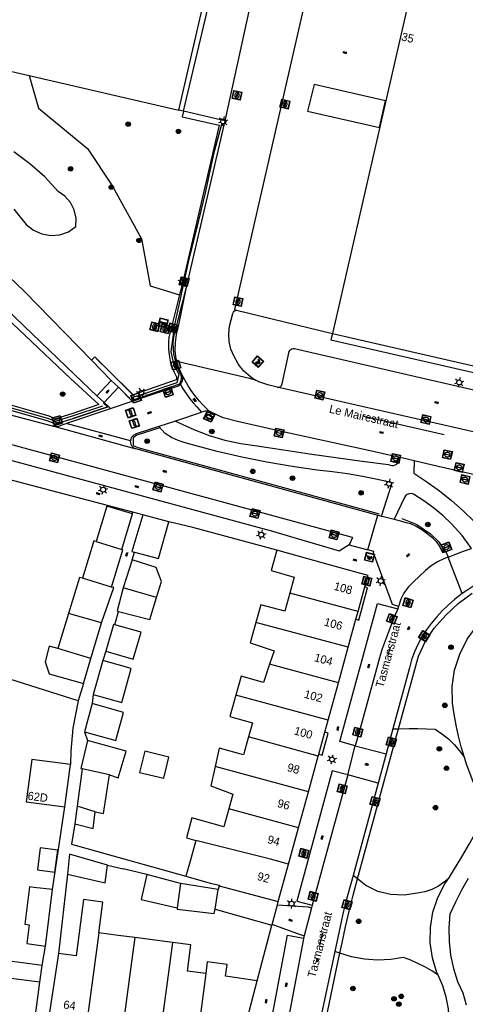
# Model space of a CAD drawing. Header units: metres. Extents: x 93870 to 95789, y 463036 to 464040.
# Tile 256 of 256: x 94970 to 95024, y 463719 to 463839. Entities that reach past the tile are written whole.
import ezdxf
from ezdxf.enums import TextEntityAlignment as Align

# ---------------------------------------------------------------- set-up
doc = ezdxf.new("R2010")
doc.units = ezdxf.units.M
doc.header["$LTSCALE"] = 25.4
for name, color, linetype in [('B_BEBOUWINGSGRENS_0', 1, 'Continuous'), ('B_LUIFEL_1', 200, 'Continuous'), ('B_TUSSENMUUR_0', 7, 'Continuous'), ('G_GRENS_ALGEMEEN_0', 7, 'Continuous'), ('Q_AFVALBAK_0', 7, 'Continuous'), ('Q_BETAALAUTOMAAT_0', 7, 'Continuous'), ('Q_BOOM_0', 3, 'Continuous'), ('Q_BRANDKRAAN_0', 5, 'Continuous'), ('Q_GASPUT_0', 7, 'Continuous'), ('Q_INSPECTIE_OF_RIOOLPUT_0', 253, 'Continuous'), ('Q_KOLK_0', 254, 'Continuous'), ('Q_LICHTMAST_0', 2, 'Continuous'), ('Q_STRAATNAAMBORD_0', 7, 'Continuous'), ('S_GBKN_SYMBOOL_GV_GROOT_0', 7, 'Continuous'), ('S_GBKN_SYMBOOL_OV_GROOT_0', 7, 'Continuous'), ('T_CULTUURGRENS_0', 76, 'Continuous'), ('T_HEK_0', 57, 'Continuous'), ('T_HEK_LIJN_0', 6, 'Continuous'), ('V_WEGGRENS_0', 7, 'Continuous'), ('Z_GBKN_HUISNUMMER_0', 252, 'Continuous'), ('Z_STRAATNAAM_0', 252, 'Continuous')]:
    doc.layers.add(name, color=color, linetype=linetype)
doc.layers.add('Q_AFSLUITPAAL_0', color=7, linetype='Continuous', true_color=0xf86a3a)
doc.layers.add('Q_PAAL_STEEN_0', color=7, linetype='Continuous', true_color=0xa97373)

# ---------------------------------------------------------------- blocks, each defined once
blk = doc.blocks.new('Q_AFVALBAK')
for points in [[(-0.5, 0.5), (0.5, 0.5), (0.5, -0.5), (-0.5, -0.5)], [(-0.34, 0.2), (0.33, 0.2), (0.19, -0.25), (-0.2, -0.25)]]:
    blk.add_lwpolyline(points, close=True)
blk.add_lwpolyline([(-0.44, 0.46), (0.44, 0.46, -0.414214), (0.46, 0.44), (0.46, -0.44, -0.414214), (0.44, -0.46), (-0.44, -0.46, -0.414214), (-0.46, -0.44), (-0.46, 0.44), (-0.46, 0.44), (-0.46, 0.45), (-0.46, 0.45), (-0.46, 0.45), (-0.46, 0.45), (-0.46, 0.45), (-0.46, 0.45), (-0.46, 0.46), (-0.46, 0.46), (-0.46, 0.46), (-0.45, 0.46), (-0.45, 0.46), (-0.45, 0.46), (-0.45, 0.46), (-0.45, 0.46), (-0.45, 0.46), (-0.44, 0.46), (-0.44, 0.46)], format="xyb")
blk = doc.blocks.new('Q_STRAATNAAMBORD')
for points in [[(-0.5, 0.5), (0.5, 0.5), (0.5, -0.5), (-0.5, -0.5)], [(-0.37, 0.22), (0.36, 0.22), (0.36, -0.21), (-0.37, -0.21)]]:
    blk.add_lwpolyline(points, close=True)
for points in [[(-0.44, 0.46), (0.44, 0.46, -0.414214), (0.46, 0.44), (0.46, -0.44, -0.414214), (0.44, -0.46), (-0.44, -0.46, -0.414214), (-0.46, -0.44), (-0.46, 0.44), (-0.46, 0.44), (-0.46, 0.45), (-0.46, 0.45), (-0.46, 0.45), (-0.46, 0.45), (-0.46, 0.45), (-0.46, 0.45), (-0.46, 0.46), (-0.46, 0.46), (-0.46, 0.46), (-0.45, 0.46), (-0.45, 0.46), (-0.45, 0.46), (-0.45, 0.46), (-0.45, 0.46), (-0.45, 0.46), (-0.44, 0.46), (-0.44, 0.46)], [(-0.29, 0.16), (0.28, 0.16, -0.414214), (0.3, 0.14), (0.3, -0.13, -0.414214), (0.28, -0.16), (-0.29, -0.16, -0.414214), (-0.31, -0.13), (-0.31, 0.14), (-0.31, 0.14), (-0.31, 0.14), (-0.31, 0.14), (-0.31, 0.15), (-0.31, 0.15), (-0.31, 0.15), (-0.3, 0.15), (-0.3, 0.15), (-0.3, 0.15), (-0.3, 0.16), (-0.3, 0.16), (-0.3, 0.16), (-0.3, 0.16), (-0.29, 0.16), (-0.29, 0.16), (-0.29, 0.16), (-0.29, 0.16), (-0.29, 0.16)]]:
    blk.add_lwpolyline(points, format="xyb")
blk = doc.blocks.new('Q_LICHTMAST')
for points in [[(-0.26, 0.15), (-0.52, 0.3)], [(0, 0.3), (0, 0.6)], [(0.26, 0.15), (0.52, 0.3)], [(-0.26, -0.15), (-0.52, -0.3)], [(0, -0.3), (0, -0.6)], [(0.26, -0.15), (0.52, -0.3)]]:
    blk.add_lwpolyline(points)
blk.add_circle((0, 0), 0.3)
blk = doc.blocks.new('Q_AFSLUITPAAL')
for points in [[(-0.5, 0.5), (0.5, 0.5), (0.5, -0.5), (-0.5, -0.5)], [(-0.08, 0.33), (0.07, 0.33), (0.07, -0.33), (-0.08, -0.33)]]:
    blk.add_lwpolyline(points, close=True)
blk.add_lwpolyline([(-0.44, 0.46), (0.44, 0.46, -0.414214), (0.46, 0.44), (0.46, -0.44, -0.414214), (0.44, -0.46), (-0.44, -0.46, -0.414214), (-0.46, -0.44), (-0.46, 0.44), (-0.46, 0.44), (-0.46, 0.45), (-0.46, 0.45), (-0.46, 0.45), (-0.46, 0.45), (-0.46, 0.45), (-0.46, 0.45), (-0.46, 0.46), (-0.46, 0.46), (-0.46, 0.46), (-0.45, 0.46), (-0.45, 0.46), (-0.45, 0.46), (-0.45, 0.46), (-0.45, 0.46), (-0.45, 0.46), (-0.44, 0.46), (-0.44, 0.46)], format="xyb")
blk = doc.blocks.new('Q_PAAL_STEEN')
for points in [[(-0.5, 0.5), (0.5, 0.5), (0.5, -0.5), (-0.5, -0.5)], [(-0.08, 0.33), (0.07, 0.33), (0.07, -0.33), (-0.08, -0.33)]]:
    blk.add_lwpolyline(points, close=True)
blk.add_lwpolyline([(-0.44, 0.46), (0.44, 0.46, -0.414214), (0.46, 0.44), (0.46, -0.44, -0.414214), (0.44, -0.46), (-0.44, -0.46, -0.414214), (-0.46, -0.44), (-0.46, 0.44), (-0.46, 0.44), (-0.46, 0.45), (-0.46, 0.45), (-0.46, 0.45), (-0.46, 0.45), (-0.46, 0.45), (-0.46, 0.45), (-0.46, 0.46), (-0.46, 0.46), (-0.46, 0.46), (-0.45, 0.46), (-0.45, 0.46), (-0.45, 0.46), (-0.45, 0.46), (-0.45, 0.46), (-0.45, 0.46), (-0.44, 0.46), (-0.44, 0.46)], format="xyb")
blk = doc.blocks.new('Q_KOLK')
blk.add_lwpolyline([(-0.5, 0.5), (0.5, 0.5), (0.5, -0.5), (-0.5, -0.5)], close=True)
for points in [[(-0.44, 0.46), (0.44, 0.46, -0.414214), (0.46, 0.44), (0.46, -0.44, -0.414214), (0.44, -0.46), (-0.44, -0.46, -0.414214), (-0.46, -0.44), (-0.46, 0.44, -0.414214), (-0.44, 0.46)], [(-0.34, 0.1, 0.380426), (-0.28, -0.18)], [(-0.01, 0.27, 0.240218), (-0.34, 0.1)], [(-0.19, 0.04, 0.853344), (-0.19, -0.03)], [(0.33, 0.11, 0.240191), (-0.01, 0.27)], [(0.18, -0.03, 0.849746), (0.18, 0.04)], [(0.27, -0.18, 0.380426), (0.33, 0.11)], [(-0.28, -0.18, 0.148452), (0.01, -0.26)], [(0.01, -0.26, 0.131742), (0.27, -0.18)]]:
    blk.add_lwpolyline(points, format="xyb")
for points in [[(-0.19, 0.04), (0.18, 0.04)], [(0.18, -0.03), (-0.19, -0.03)]]:
    blk.add_lwpolyline(points)
blk = doc.blocks.new('Q_INSPECTIE_OF_RIOOLPUT')
blk.add_lwpolyline([(-0.5, 0.5), (0.5, 0.5), (0.5, -0.5), (-0.5, -0.5)], close=True)
for points in [[(-0.44, 0.46), (0.44, 0.46, -0.414214), (0.46, 0.44), (0.46, -0.44, -0.414214), (0.44, -0.46), (-0.44, -0.46, -0.414214), (-0.46, -0.44), (-0.46, 0.44), (-0.46, 0.44), (-0.46, 0.45), (-0.46, 0.45), (-0.46, 0.45), (-0.46, 0.45), (-0.46, 0.45), (-0.46, 0.45), (-0.46, 0.46), (-0.46, 0.46), (-0.46, 0.46), (-0.45, 0.46), (-0.45, 0.46), (-0.45, 0.46), (-0.45, 0.46), (-0.45, 0.46), (-0.45, 0.46), (-0.44, 0.46), (-0.44, 0.46)], [(-0.34, 0.1, 0.380426), (-0.28, -0.18)], [(-0.01, 0.27, 0.240218), (-0.34, 0.1)], [(-0.19, 0.04, 0.853344), (-0.19, -0.03)], [(0.33, 0.11, 0.240191), (-0.01, 0.27)], [(0.18, -0.03, 0.849746), (0.18, 0.04)], [(0.27, -0.18, 0.380426), (0.33, 0.11)], [(-0.28, -0.18, 0.148452), (0.01, -0.26)], [(0.01, -0.26, 0.131742), (0.27, -0.18)]]:
    blk.add_lwpolyline(points, format="xyb")
for points in [[(-0.19, 0.04), (0.18, 0.04)], [(0.18, -0.03), (-0.19, -0.03)]]:
    blk.add_lwpolyline(points)
blk = doc.blocks.new('Q_BRANDKRAAN')
blk.add_lwpolyline([(-0.5, 0.5), (0.5, 0.5), (0.5, -0.5), (-0.5, -0.5)], close=True)
for points in [[(-0.44, 0.46), (0.44, 0.46, -0.414214), (0.46, 0.44), (0.46, -0.44, -0.414214), (0.44, -0.46), (-0.44, -0.46, -0.414214), (-0.46, -0.44), (-0.46, 0.44), (-0.46, 0.44), (-0.46, 0.45), (-0.46, 0.45), (-0.46, 0.45), (-0.46, 0.45), (-0.46, 0.45), (-0.46, 0.45), (-0.46, 0.46), (-0.46, 0.46), (-0.46, 0.46), (-0.45, 0.46), (-0.45, 0.46), (-0.45, 0.46), (-0.45, 0.46), (-0.45, 0.46), (-0.45, 0.46), (-0.44, 0.46), (-0.44, 0.46)], [(-0.34, 0.1, 0.380426), (-0.28, -0.18)], [(-0.01, 0.27, 0.240218), (-0.34, 0.1)], [(-0.19, 0.04, 0.853344), (-0.19, -0.03)], [(0.33, 0.11, 0.240191), (-0.01, 0.27)], [(0.18, -0.03, 0.849746), (0.18, 0.04)], [(0.27, -0.18, 0.380426), (0.33, 0.11)], [(-0.28, -0.18, 0.148452), (0.01, -0.26)], [(0.01, -0.26, 0.131742), (0.27, -0.18)]]:
    blk.add_lwpolyline(points, format="xyb")
for points in [[(-0.19, 0.04), (0.18, 0.04)], [(0.18, -0.03), (-0.19, -0.03)]]:
    blk.add_lwpolyline(points)
blk = doc.blocks.new('Q_GASPUT')
blk.add_lwpolyline([(-0.5, 0.5), (0.5, 0.5), (0.5, -0.5), (-0.5, -0.5)], close=True)
for points in [[(-0.44, 0.46), (0.44, 0.46, -0.414214), (0.46, 0.44), (0.46, -0.44, -0.414214), (0.44, -0.46), (-0.44, -0.46, -0.414214), (-0.46, -0.44), (-0.46, 0.44), (-0.46, 0.44), (-0.46, 0.45), (-0.46, 0.45), (-0.46, 0.45), (-0.46, 0.45), (-0.46, 0.45), (-0.46, 0.45), (-0.46, 0.46), (-0.46, 0.46), (-0.46, 0.46), (-0.45, 0.46), (-0.45, 0.46), (-0.45, 0.46), (-0.45, 0.46), (-0.45, 0.46), (-0.45, 0.46), (-0.44, 0.46), (-0.44, 0.46)], [(-0.34, 0.1, 0.380426), (-0.28, -0.18)], [(-0.01, 0.27, 0.240218), (-0.34, 0.1)], [(-0.19, 0.04, 0.853344), (-0.19, -0.03)], [(0.33, 0.11, 0.240191), (-0.01, 0.27)], [(0.18, -0.03, 0.849746), (0.18, 0.04)], [(0.27, -0.18, 0.380426), (0.33, 0.11)], [(-0.28, -0.18, 0.148452), (0.01, -0.26)], [(0.01, -0.26, 0.131742), (0.27, -0.18)]]:
    blk.add_lwpolyline(points, format="xyb")
for points in [[(-0.19, 0.04), (0.18, 0.04)], [(0.18, -0.03), (-0.19, -0.03)]]:
    blk.add_lwpolyline(points)
blk = doc.blocks.new('Q_BETAALAUTOMAAT')
blk.add_lwpolyline([(-0.5, 0.5), (0.5, 0.5), (0.5, -0.5), (-0.5, -0.5)], close=True)
for points in [[(-0.44, 0.46), (0.44, 0.46, -0.414214), (0.46, 0.44), (0.46, -0.44, -0.414214), (0.44, -0.46), (-0.44, -0.46, -0.414214), (-0.46, -0.44), (-0.46, 0.44), (-0.46, 0.44), (-0.46, 0.45), (-0.46, 0.45), (-0.46, 0.45), (-0.46, 0.45), (-0.46, 0.45), (-0.46, 0.45), (-0.46, 0.46), (-0.46, 0.46), (-0.46, 0.46), (-0.45, 0.46), (-0.45, 0.46), (-0.45, 0.46), (-0.45, 0.46), (-0.45, 0.46), (-0.45, 0.46), (-0.44, 0.46), (-0.44, 0.46)], [(-0.2, 0.03, 0.050902), (-0.2, -0.03)], [(0, 0.29, 0.299915), (-0.19, 0.1)], [(-0.11, 0.03, 0.069027), (-0.11, -0.03)], [(0, 0.2, 0.158079), (-0.09, 0.1)], [(0.15, 0.29, 0.138529), (0, 0.29)], [(0.14, 0.2, 0.200552), (0, 0.2)], [(-0.18, -0.1, 0.345501), (0.02, -0.28)], [(-0.09, -0.1, 0.158478), (0.01, -0.2)], [(0.01, -0.2, 0.260272), (0.13, -0.18)], [(0.02, -0.28, 0.17253), (0.15, -0.27)]]:
    blk.add_lwpolyline(points, format="xyb")
for points in [[(-0.2, 0.03), (-0.27, 0.03), (-0.27, 0.1)], [(-0.27, 0.1), (-0.19, 0.1)], [(0.06, 0.03), (-0.11, 0.03)], [(-0.09, 0.1), (0.06, 0.1)], [(0.06, 0.1), (0.06, 0.03)], [(0.15, 0.29), (0.14, 0.2)], [(-0.18, -0.1), (-0.27, -0.1), (-0.27, -0.03)], [(-0.27, -0.03), (-0.2, -0.03)], [(-0.11, -0.03), (0.06, -0.03)], [(0.06, -0.1), (-0.09, -0.1)], [(0.06, -0.03), (0.06, -0.1)], [(0.13, -0.18), (0.15, -0.27)]]:
    blk.add_lwpolyline(points)
blk = doc.blocks.new('Q_BOOM')
for radius in [0.27, 0.18, 0.09]:
    blk.add_circle((0, 0), radius)
blk = doc.blocks.new('S_GBKN_SYMBOOL_OV_GROOT')
for points in [[(-0.21875, 0.0625), (0.21875, 0.0625)], [(-0.21875, 0), (0.21875, 0)], [(-0.1875, 0.0625), (-0.1875, 0)], [(-0.125, 0.09375), (-0.125, 0.0625)], [(-0.125, 0), (-0.125, -0.0625)], [(-0.0625, 0.0625), (-0.0625, 0)], [(0, 0.09375), (0, 0.0625)], [(0, 0), (0, -0.0625)], [(0.0625, 0.0625), (0.0625, 0)], [(0.125, 0.09375), (0.125, 0.0625)], [(0.125, 0), (0.125, -0.0625)], [(0.1875, 0.0625), (0.1875, 0)], [(-0.21875, -0.0625), (0.21875, -0.0625)], [(-0.1875, -0.0625), (-0.1875, -0.09375)], [(-0.0625, -0.0625), (-0.0625, -0.09375)], [(0.0625, -0.0625), (0.0625, -0.09375)], [(0.1875, -0.0625), (0.1875, -0.09375)]]:
    blk.add_lwpolyline(points)
blk = doc.blocks.new('S_GBKN_SYMBOOL_GV_GROOT')
for points in [[(-0.1875, 0.03125), (-0.09375, 0.09375)], [(-0.1875, -0.0625), (0.0625, 0.09375)], [(-0.1875, 0.09375), (0.125, -0.09375)], [(-0.1875, 0), (-0.03125, -0.09375)], [(-0.125, -0.09375), (0.1875, 0.09375)], [(-0.0625, 0.09375), (0.1875, -0.0625)], [(0.03125, -0.09375), (0.1875, 0)], [(0.09375, 0.09375), (0.1875, 0.03125)]]:
    blk.add_lwpolyline(points)

msp = doc.modelspace()

# ---------------------------------------------------------------- linework, layer by layer
at = {"layer": 'B_BEBOUWINGSGRENS_0'}
for p, q in [((94988.88, 463827.79), (94993.02, 463845.71)), ((95017.2, 463842.99), (95007.52, 463800.67)), ((94952.04, 463836.28), (94970.74, 463831.97)), ((94970.74, 463831.97), (94988.88, 463827.79)), ((94981.96, 463774.47), (94983.26, 463778.79)), ((94987.69, 463777.83), (94984.53, 463778.67)), ((95008.03, 463772.35), (95000.76, 463774.38)), ((94983.25, 463773.22), (94982.15, 463769.79)), ((95011.84, 463771.29), (95008.03, 463772.35)), ((95011.46, 463769.91), (95011.84, 463771.29)), ((95010.64, 463766.93), (95011.46, 463769.91)), ((94975.5, 463766.7), (94974.21, 463762.45)), ((95010.38, 463765.99), (95010.64, 463766.93)), ((94978.21, 463761.23), (94979.52, 463765.54)), ((95009.45, 463762.62), (95010.38, 463765.99)), ((95008.26, 463758.28), (95009.45, 463762.62)), ((94977.31, 463758.2), (94978.21, 463761.23)), ((94979.66, 463760.99), (94978.51, 463756.85)), ((95007.01, 463753.74), (95008.26, 463758.28)), ((94978.37, 463755.77), (94977.43, 463752.35)), ((95006.6, 463752.27), (95007.01, 463753.74)), ((95005.88, 463749.61), (95006.6, 463752.27)), ((95004.62, 463745.05), (95005.81, 463749.37)), ((95005.81, 463749.37), (95005.88, 463749.61)), ((94975.07, 463743.22), (94975.76, 463748.35)), ((94977.17, 463747.86), (94976.57, 463743.3)), ((95003.41, 463740.66), (95004.62, 463745.05)), ((94976.57, 463743.3), (94976.29, 463741.15)), ((95002.21, 463736.27), (95003.41, 463740.66)), ((95000.96, 463731.73), (95002.21, 463736.27)), ((94989.08, 463733.93), (94984.99, 463735)), ((94993.68, 463733.18), (94989.08, 463733.93)), ((94972.7, 463726.33), (94973.58, 463733.18)), ((94993.8, 463733.64), (94993.68, 463733.18)), ((94993.8, 463733.64), (95000.96, 463731.73)), ((95000.85, 463731.33), (95000.96, 463731.73)), ((94993.28, 463730.79), (95000.18, 463728.88)), ((95000.2, 463728.95), (95000.85, 463731.33)), ((95000.18, 463728.88), (95000.2, 463728.95)), ((94988.12, 463726.77), (94983.55, 463727.36)), ((94974.28, 463725.41), (94972.99, 463716.98)), ((94972.05, 463721.96), (94972.33, 463723.98)), ((94971.37, 463717.04), (94972.05, 463721.96))]:
    msp.add_line(p, q, dxfattribs=at)
for points in [[(95007.52, 463800.67), (95043.33, 463792.48), (95052.95, 463834.55), (95053.22, 463834.48), (95053.29, 463834.8), (95053.02, 463834.86), (95053.04, 463834.96)], [(94983.26, 463778.79), (94980.15, 463779.73), (94978.85, 463775.41)], [(94984.53, 463778.67), (94983.19, 463774.2), (94983.5, 463774.12)], [(94983.5, 463774.12), (94986.44, 463773.35), (94987.69, 463777.83)], [(94978.85, 463775.41), (94978.58, 463775.49), (94977.22, 463770.96)], [(94980.74, 463769.9), (94982.11, 463774.43), (94981.96, 463774.47)], [(95000.76, 463774.38), (95000.09, 463771.9), (95002.9, 463771.12), (95002.36, 463769.17)], [(94986.17, 463768.64), (94986.79, 463770.58), (94986.14, 463772.29), (94983.25, 463773.22)], [(94977.22, 463770.96), (94976.83, 463771.08), (94975.5, 463766.7)], [(94979.52, 463765.54), (94980.99, 463769.83), (94980.74, 463769.9)], [(94982.15, 463769.79), (94981.41, 463767), (94981.59, 463766.95)], [(94981.59, 463766.95), (94985.36, 463765.97), (94986.17, 463768.64)], [(95002.36, 463769.17), (95001.75, 463766.96), (94998.82, 463767.76), (94998.23, 463765.61)], [(94981.12, 463765.31), (94980.97, 463765.35), (94980.05, 463762.12)], [(94980.05, 463762.12), (94983.35, 463761.15), (94984.33, 463764.42), (94981.12, 463765.31)], [(94998.23, 463765.61), (94997.56, 463763.14), (95000.44, 463762.15), (94999.9, 463760.55)], [(94974.21, 463762.45), (94973.15, 463762.72), (94972.66, 463760.81), (94973.15, 463759.38), (94977.31, 463758.2)], [(94978.51, 463756.85), (94981.97, 463755.89), (94983.11, 463760.03), (94979.66, 463760.99)], [(94999.9, 463760.55), (94999.16, 463758.33), (94996.44, 463759.08), (94995.81, 463756.8)], [(94995.81, 463756.8), (94995.09, 463754.18), (94997.82, 463753.43), (94997.35, 463751.72)], [(94977.43, 463752.35), (94981.24, 463751.28), (94982.19, 463754.67), (94978.37, 463755.77)], [(94997.35, 463751.72), (94996.75, 463749.54), (94993.79, 463750.36), (94993.71, 463750), (94993.3, 463748.14)], [(94977.8, 463751.26), (94976.99, 463747.89), (94977.17, 463747.86)], [(94980.48, 463747.13), (94981.55, 463746.76), (94982.5, 463750), (94977.8, 463751.26)], [(94987.68, 463749.25), (94984.78, 463749.99), (94984.11, 463747.38), (94987.06, 463746.69), (94987.68, 463749.25)], [(94975.76, 463748.35), (94971.07, 463748.98), (94970.38, 463743.85), (94975.07, 463743.22)], [(94993.3, 463748.14), (94992.78, 463745.78), (94995.44, 463744.78), (94994.95, 463743)], [(94978.75, 463742.61), (94979.77, 463742.43), (94980.48, 463747.13)], [(94976.29, 463741.15), (94978.49, 463740.6), (94978.75, 463742.61)], [(94994.95, 463743), (94994.35, 463740.81), (94990.48, 463741.88), (94989.81, 463739.47), (94990.96, 463739.16)], [(94990.96, 463739.16), (94990.34, 463736.91), (94989.75, 463734.8)], [(94980.23, 463736.15), (94975.62, 463737.48), (94975.39, 463735.07)], [(94975.39, 463735.07), (94979.95, 463734), (94980.23, 463736.15)], [(94984.99, 463735), (94984.34, 463731.98), (94988.7, 463730.96)], [(94989.75, 463734.8), (94992.69, 463733.98), (94993.82, 463733.74), (94993.8, 463733.64)], [(94973.58, 463733.18), (94971.29, 463733.45), (94970.79, 463733.51), (94970.23, 463728.97), (94970.73, 463728.9), (94970.45, 463726.66), (94972.7, 463726.33)], [(94979.19, 463727.93), (94979.68, 463731.67), (94977.34, 463731.98), (94976.44, 463725.13), (94974.28, 463725.41)], [(94988.7, 463730.96), (94988.68, 463730.79), (94993.19, 463730.3), (94993.28, 463730.79)], [(94983.55, 463727.36), (94981.55, 463727.62), (94979.19, 463727.93)], [(94972.33, 463723.98), (94963.77, 463725.11), (94964.08, 463727.36)], [(94992.15, 463722.99), (94989.93, 463723.29), (94990.34, 463726.48), (94988.12, 463726.77)], [(94998.41, 463722.13), (94994.56, 463722.66), (94994.75, 463724.09), (94992.34, 463724.42), (94992.15, 463722.99)], [(94995.21, 463714), (94996.48, 463714.83), (94998.41, 463722.13)]]:
    msp.add_lwpolyline(points, dxfattribs=at)
at = {"layer": 'B_LUIFEL_1'}
for points in [[(95013.24, 463825.67), (95013.97, 463828.9), (95005.3, 463830.88), (95004.51, 463827.66), (95013.24, 463825.67)], [(94974.2, 463737.97), (94972.08, 463738.24), (94971.74, 463735.58), (94973.86, 463735.31), (94974.2, 463737.97)]]:
    msp.add_lwpolyline(points, dxfattribs=at)
at = {"layer": 'B_TUSSENMUUR_0'}
for p, q in [((94978.85, 463775.41), (94981.96, 463774.47)), ((94980.74, 463769.9), (94977.22, 463770.96)), ((94986.17, 463768.64), (94982.15, 463769.79)), ((95010.64, 463766.93), (95002.36, 463769.17)), ((94979.52, 463765.54), (94975.5, 463766.7)), ((95009.45, 463762.62), (94998.23, 463765.61)), ((94978.21, 463761.23), (94974.21, 463762.45)), ((95008.26, 463758.28), (94999.9, 463760.55)), ((95007.01, 463753.74), (94995.81, 463756.8)), ((95005.81, 463749.37), (94997.35, 463751.72)), ((95004.62, 463745.05), (94993.3, 463748.14)), ((94980.48, 463747.13), (94977.17, 463747.86)), ((94978.75, 463742.61), (94976.57, 463743.3)), ((95003.41, 463740.66), (94994.95, 463743)), ((94989.08, 463733.93), (94988.7, 463730.96)), ((94993.28, 463730.79), (94993.68, 463733.18)), ((94979.19, 463727.93), (94977.62, 463716.36)), ((94983.55, 463727.36), (94983.17, 463724.42)), ((94988.12, 463726.77), (94986.57, 463715.16)), ((94983.17, 463724.42), (94981.99, 463715.77)), ((94972.05, 463721.96), (94954.66, 463724.07)), ((94992.15, 463722.99), (94991.08, 463714.55))]:
    msp.add_line(p, q, dxfattribs=at)
msp.add_lwpolyline([(95002.21, 463736.27), (95000, 463736.88), (94990.96, 463739.16)], dxfattribs=at)
at = {"layer": 'G_GRENS_ALGEMEEN_0'}
for points in [[(94989.09, 463794.52), (94989.19, 463794.64), (94989.27, 463794.77), (94989.32, 463794.92), (94989.36, 463795.07), (94989.37, 463795.23), (94989.36, 463795.39), (94989.32, 463795.54), (94989.26, 463795.69)], [(94992.56, 463791.23), (94992.53, 463791.23), (94992.44, 463791.25), (94992.35, 463791.26), (94992.25, 463791.25), (94992.16, 463791.24), (94992.07, 463791.23), (94991.66, 463791.11)], [(94973.59, 463789.46), (94973.65, 463789.44), (94973.72, 463789.43), (94973.78, 463789.42), (94973.85, 463789.41), (94973.91, 463789.4), (94973.99, 463789.4), (94974.07, 463789.4), (94974.16, 463789.4), (94974.24, 463789.4), (94974.32, 463789.41), (94974.63, 463789.53), (94975.22, 463789.76)], [(94983.01, 463787.63), (94983, 463787.55), (94983.01, 463787.39), (94983.06, 463787.24), (94983.09, 463787.17), (94983.13, 463787.09), (94983.18, 463787.03), (94983.23, 463786.96), (94983.29, 463786.9), (94983.35, 463786.85), (94983.42, 463786.8), (94983.49, 463786.76), (94983.57, 463786.73), (94983.65, 463786.7)]]:
    msp.add_lwpolyline(points, dxfattribs=at)
at = {"layer": 'T_CULTUURGRENS_0'}
for p, q in [((94989.45, 463827.66), (94988.88, 463827.79)), ((94989.84, 463806.29), (94994.52, 463826.49)), ((94989.25, 463806.42), (94988.98, 463805.35)), ((94978.29, 463797.44), (94980.68, 463794.98)), ((94980.68, 463794.98), (94981.57, 463794.16)), ((94979.83, 463792.28), (94978.94, 463793.11)), ((94980.27, 463791.77), (94976.08, 463790.37)), ((94980.36, 463791.8), (94980.27, 463791.77)), ((95014.86, 463752.7), (95015.54, 463752.71)), ((95010.57, 463734.48), (95010.02, 463734.91)), ((95008.43, 463725.48), (95007.82, 463725.68))]:
    msp.add_line(p, q, dxfattribs=at)
for points in [[(94989.45, 463827.66), (94993.39, 463844.26), (94993.52, 463844.98), (94993.02, 463845.71)], [(94970.74, 463831.97), (94971.88, 463828.01), (94977.82, 463823.13), (94980.85, 463818.55), (94984.37, 463812.15), (94985.4, 463806.45), (94988.98, 463805.35)], [(94989.45, 463827.66), (94989.29, 463826.98), (94993.78, 463825.94), (94989.25, 463806.42)], [(94994.52, 463826.49), (94993.94, 463826.62), (94989.45, 463827.66)], [(94968.87, 463815.78), (94970.38, 463813.9), (94971.25, 463813.21), (94972.26, 463812.75), (94973.35, 463812.56), (94974.45, 463812.66), (94975.49, 463813.03), (94976.41, 463813.66), (94976.43, 463814.67), (94976.21, 463815.66), (94975.75, 463816.56), (94975.08, 463817.32), (94974.25, 463817.89), (94972.62, 463819.67), (94970.83, 463821.28), (94968.88, 463822.71)], [(94978.94, 463793.11), (94976.24, 463795.71), (94968, 463803.62), (94963.69, 463807.58), (94959.31, 463811.32)], [(94956.56, 463802.47), (94957.23, 463802.26), (94959.67, 463810.1), (94963.22, 463807.06), (94975.75, 463795.21), (94979.2, 463792.04), (94975.9, 463790.94)], [(94983.16, 463792.54), (94989.01, 463794.56), (94989.11, 463794.75), (94989.18, 463794.96), (94989.22, 463795.18), (94989.22, 463795.39), (94989.19, 463795.61), (94988.88, 463796.22), (94988.63, 463796.85), (94988.43, 463797.51), (94988.3, 463798.17), (94988.23, 463798.85), (94988.22, 463799.53), (94988.28, 463800.21), (94988.77, 463802.16), (94989.84, 463806.29)], [(94988.98, 463805.35), (94988.19, 463802.3), (94987.7, 463800.36), (94987.68, 463800.26), (94987.62, 463799.55), (94987.63, 463798.82), (94987.71, 463798.08), (94987.85, 463797.36), (94988.06, 463796.66), (94988.33, 463795.97), (94988.61, 463795.43), (94988.62, 463795.36), (94988.62, 463795.23), (94988.6, 463795.11), (94988.57, 463795.04), (94983.35, 463793.24)], [(94975.9, 463790.94), (94973.95, 463790.33), (94973.18, 463790.63), (94959.6, 463794.53), (94955.29, 463796.03), (94956.91, 463801.23), (94956.24, 463801.44)], [(94980.31, 463796.22), (94978.72, 463797.86), (94978.29, 463797.44)], [(94983.35, 463793.24), (94983.32, 463793.23), (94981.11, 463795.4), (94980.31, 463796.22)], [(94959.42, 463793.95), (94972.99, 463790.06), (94973.93, 463789.7), (94976.08, 463790.37)], [(94981.57, 463794.16), (94982.69, 463793.01), (94983.16, 463792.54), (94983.16, 463792.54)], [(94976.08, 463790.37), (94980.27, 463791.77), (94980.27, 463791.77)], [(94980.27, 463791.77), (94979.93, 463792.07), (94979.77, 463792.22), (94979.83, 463792.28)], [(95015.54, 463752.71), (95016.85, 463752.72), (95017.9, 463752.72), (95018.94, 463752.7), (95019.99, 463752.66), (95020.81, 463752.1), (95021.59, 463751.48), (95022.3, 463750.78), (95022.95, 463750.03), (95023.53, 463749.23)], [(95021.71, 463734.71), (95021.1, 463734.12), (95020.38, 463733.6), (95019.58, 463733.19), (95018.73, 463732.91), (95017.85, 463732.76), (95016.24, 463732.5), (95014.62, 463732.57), (95013.04, 463732.97), (95011.58, 463733.69), (95010.57, 463734.48)], [(95020.35, 463722.81), (95019.56, 463723.32), (95018.74, 463723.8), (95017.9, 463724.23), (95017.04, 463724.62), (95016.15, 463724.96), (95014.59, 463724.69), (95013, 463724.61), (95011.41, 463724.73), (95009.85, 463725.03), (95008.43, 463725.48)]]:
    msp.add_lwpolyline(points, dxfattribs=at)
at = {"layer": 'T_HEK_0'}
for p, q in [((94983.31, 463778.99), (94968.09, 463783)), ((94984.53, 463778.67), (94983.31, 463778.99)), ((94983.25, 463773.22), (94983.5, 463774.12)), ((94981.12, 463765.31), (94981.59, 463766.95)), ((94980.05, 463762.12), (94979.66, 463760.99)), ((94977.31, 463758.2), (94976.68, 463756.09)), ((94978.51, 463756.85), (94978.37, 463755.77)), ((94977.43, 463752.35), (94977.8, 463751.26)), ((94980.23, 463736.15), (94982.12, 463735.7)), ((94998.41, 463722.13), (95000.18, 463728.88)), ((94972.33, 463723.98), (94972.7, 463726.33))]:
    msp.add_line(p, q, dxfattribs=at)
for points in [[(94976.68, 463756.09), (94958.54, 463761.83), (94958.29, 463761.01), (94953.91, 463762.27)], [(94976.68, 463756.09), (94976.04, 463752.78), (94975.79, 463750), (94975.76, 463748.35)]]:
    msp.add_lwpolyline(points, dxfattribs=at)
at = {"layer": 'T_HEK_LIJN_0'}
for p, q in [((94980.31, 463796.22), (94978.9, 463797.61)), ((94983.35, 463793.24), (94980.31, 463796.22))]:
    msp.add_line(p, q, dxfattribs=at)
for points in [[(94994.09, 463826.19), (94993.11, 463822.42), (94992.08, 463817.73), (94991.05, 463813.39), (94990.04, 463809.34), (94988.37, 463801.71), (94987.93, 463798.44), (94988.23, 463796.99), (94988.88, 463795.72), (94988.66, 463794.68), (94983.61, 463792.98), (94983.35, 463793.24)], [(94954.8, 463795.88), (94959.51, 463794.24), (94973.08, 463790.35), (94973.94, 463790.02), (94975.99, 463790.66), (94979.68, 463791.89)], [(94986.57, 463789.22), (94983.81, 463788.33), (94983.34, 463788.01), (94983.37, 463787.08), (94983.91, 463786.85), (95001.57, 463782), (95013.21, 463778.79)], [(95015.93, 463778.22), (95017.77, 463777.48), (95019.43, 463776.36), (95020.42, 463775.4), (95021.16, 463774.23)], [(95015.54, 463752.71), (95017.96, 463761.53), (95018.83, 463763.32), (95019.86, 463764.91), (95021.27, 463766.5), (95022.78, 463767.89), (95024.48, 463769.15)], [(95010.57, 463734.48), (95015.31, 463751.86), (95015.54, 463752.71)], [(95008.43, 463725.48), (95008.7, 463726.71), (95009.12, 463728.65), (95009.56, 463730.58), (95010.03, 463732.52), (95010.57, 463734.48)], [(95005.84, 463713.06), (95008.27, 463724.74), (95008.43, 463725.48)]]:
    msp.add_lwpolyline(points, dxfattribs=at)
at = {"layer": 'V_WEGGRENS_0'}
for p, q in [((94994.52, 463826.49), (94998.92, 463846.57)), ((94995.63, 463803.57), (94995.9, 463803.5)), ((94995.9, 463803.5), (95007.52, 463800.67)), ((94978.94, 463793.11), (94980.68, 463794.98)), ((94979.83, 463792.28), (94981.57, 463794.16)), ((94981.57, 463794.16), (94983.16, 463792.54)), ((95037.77, 463785.71), (95000.8, 463794.15)), ((94980.6, 463791.57), (94983.23, 463792.47)), ((94983.16, 463792.54), (94983.23, 463792.47)), ((94980.36, 463791.8), (94979.83, 463792.28)), ((94980.6, 463791.57), (94980.36, 463791.8)), ((94988.48, 463790.05), (94986.45, 463789.37)), ((94983.01, 463787.63), (94975.22, 463789.76)), ((95017.42, 463785.23), (95015.57, 463785.65)), ((94983.26, 463778.79), (94983.31, 463778.99)), ((95011.82, 463774.4), (95013.02, 463778.64)), ((95013.02, 463778.64), (95013.49, 463778.52)), ((95009.96, 463775.92), (95009.54, 463775.04)), ((95009.54, 463775.04), (95008.48, 463774.34)), ((95009.54, 463775.04), (95011.82, 463774.4)), ((95023.27, 463769.13), (95021.58, 463773.54)), ((95015.54, 463767.56), (95015.47, 463767.26)), ((95014.86, 463752.7), (95014.03, 463749.66)), ((95009.38, 463747.13), (95010.3, 463750.63)), ((95010.3, 463750.63), (95014.03, 463749.66)), ((95014.03, 463749.66), (95013.06, 463746.1)), ((95009.38, 463747.13), (95005.08, 463731.3)), ((95013.06, 463746.1), (95009.38, 463747.13)), ((95013.06, 463746.1), (95010.02, 463734.91)), ((94973.58, 463733.18), (94975.07, 463743.22)), ((94975.39, 463735.07), (94974.28, 463725.41)), ((94984.99, 463735), (94982.12, 463735.7)), ((95004.99, 463730.98), (95004.08, 463727.59)), ((95005.08, 463731.3), (95004.99, 463730.98)), ((95004.08, 463727.59), (95004, 463727.3))]:
    msp.add_line(p, q, dxfattribs=at)
for points in [[(95011.82, 463874.33), (95000, 463822.67), (94995.63, 463803.57)], [(94944.16, 463825.07), (94948.22, 463823.03), (94959.75, 463815.74), (94970.18, 463805.78), (94978.29, 463797.44)], [(94988.64, 463797.32), (94988.56, 463797.58), (94988.45, 463798.55), (94988.48, 463799.57), (94988.61, 463800.55), (94988.84, 463801.52), (94989.84, 463806.29)], [(94998.25, 463794.99), (94997.92, 463795.18), (94997.6, 463795.4), (94997.3, 463795.64), (94997.01, 463795.89), (94996.74, 463796.16), (94996.5, 463796.45), (94996.27, 463796.75), (94996.06, 463797.07), (94995.59, 463797.89), (94995.21, 463798.76), (94994.98, 463799.69), (94994.94, 463800.64), (94995.05, 463801.58), (94995.46, 463803.11), (94995.52, 463803.26), (94995.62, 463803.39), (94995.76, 463803.47), (94995.9, 463803.5)], [(95007.52, 463800.67), (95007.34, 463799.89), (95043.93, 463791.52)], [(95000.8, 463794.15), (95000.89, 463794.13), (95000.98, 463794.14), (95001.06, 463794.16), (95001.14, 463794.19), (95001.21, 463794.23), (95001.27, 463794.29), (95001.33, 463794.35), (95001.37, 463794.41), (95001.4, 463794.49), (95001.42, 463794.57), (95002.29, 463798.47), (95002.35, 463798.62), (95002.46, 463798.74), (95002.59, 463798.82), (95002.75, 463798.86), (95002.91, 463798.85), (95037.96, 463790.77), (95038.11, 463790.73), (95038.23, 463790.64), (95038.32, 463790.51), (95038.35, 463790.36), (95038.32, 463790.21), (95037.42, 463786.54)], [(94988.64, 463797.32), (94997.45, 463795.24), (94998.25, 463794.99)], [(94989.26, 463795.69), (94988.82, 463796.69), (94988.64, 463797.32)], [(94992.56, 463791.23), (94991.82, 463792.02), (94991.4, 463792.48), (94990.98, 463792.96), (94990.48, 463793.63), (94990.01, 463794.33), (94989.26, 463795.69)], [(95000.8, 463794.15), (94999.69, 463794.44), (94998.95, 463794.67), (94998.6, 463794.82), (94998.25, 463794.99)], [(94983.23, 463792.47), (94984.08, 463792.76), (94985.98, 463793.38), (94987.89, 463794), (94988.85, 463794.34), (94988.98, 463794.42), (94989.09, 463794.52)], [(94989.09, 463794.52), (94989.26, 463794.15), (94989.5, 463793.78), (94989.86, 463793.25), (94990.23, 463792.74), (94990.64, 463792.24), (94991.07, 463791.77), (94991.66, 463791.11)], [(94959.81, 463793.42), (94963.83, 463792.01), (94973.53, 463789.48), (94973.59, 463789.46)], [(94975.22, 463789.76), (94975.53, 463789.89), (94980.6, 463791.57)], [(95015.57, 463785.65), (95014.04, 463786), (95012.09, 463786.42), (95001.34, 463788.79), (94996, 463790), (94994.25, 463790.43), (94992.83, 463791.12), (94992.78, 463791.15), (94992.73, 463791.17), (94992.68, 463791.19), (94992.62, 463791.21), (94992.56, 463791.23)], [(94991.66, 463791.11), (94991.49, 463791.06), (94988.48, 463790.05)], [(94988.48, 463790.05), (94990.72, 463789.03), (94992.57, 463788.3), (94994.47, 463787.73), (94996.42, 463787.31), (94998.39, 463787.04), (95001.57, 463786.55), (95004.75, 463786.08), (95007.94, 463785.62), (95011.13, 463785.19), (95014.33, 463784.77), (95014.52, 463784.69), (95014.73, 463784.65), (95014.94, 463784.66), (95015.14, 463784.72), (95015.32, 463784.83), (95015.57, 463785.65)], [(95009.96, 463775.92), (95000, 463778.62), (94958.64, 463789.87)], [(94973.59, 463789.46), (94974.02, 463789.34), (94983.22, 463786.81), (94983.65, 463786.7)], [(94986.45, 463789.37), (94983.72, 463788.48), (94983.65, 463788.45), (94983.58, 463788.42), (94983.51, 463788.39), (94983.44, 463788.34), (94983.38, 463788.3), (94983.32, 463788.25), (94983.26, 463788.19), (94983.21, 463788.13), (94983.16, 463788.07), (94983.12, 463788), (94983.06, 463787.86), (94983.01, 463787.71), (94983.01, 463787.63)], [(95013.49, 463778.52), (95014.78, 463782.56), (95012.98, 463782.97), (95011.16, 463783.32), (95009.35, 463783.63), (95007.52, 463783.88), (95005.68, 463784.09), (95002.62, 463784.52), (94999.57, 463785.04), (94996.54, 463785.66), (94993.53, 463786.37), (94990.55, 463787.17), (94989.67, 463787.39), (94988.82, 463787.69), (94988, 463788.07), (94987.23, 463788.52), (94986.45, 463789.37)], [(95008.48, 463774.34), (95008.36, 463774.26), (95000, 463776.71), (94959.71, 463787.66)], [(94983.65, 463786.7), (94998.75, 463782.56), (95013.02, 463778.64)], [(95050.62, 463787.06), (95050.29, 463786.31), (95049.98, 463785.56), (95049.6, 463784.88), (95049.14, 463784.19), (95048.69, 463783.57), (95048.17, 463782.97), (95047.58, 463782.44), (95046.93, 463781.99), (95046.23, 463781.61), (95045.51, 463781.27), (95044.78, 463780.94), (95043.29, 463780.44), (95042.52, 463780.22), (95041.77, 463780.05), (95040.98, 463779.95), (95040.18, 463779.96), (95039.58, 463780.05), (95037.4, 463780.54), (95035.43, 463781), (95029.64, 463782.38), (95024.27, 463783.65), (95020.36, 463784.55), (95017.42, 463785.23)], [(95017.42, 463785.23), (95017.41, 463783.71), (95018.97, 463782.67), (95020.49, 463781.57), (95021.95, 463780.4), (95023.36, 463779.16), (95024.72, 463777.87), (95027, 463775.33)], [(95024.39, 463774.58), (95023.25, 463776.17), (95021.97, 463777.56), (95020.9, 463778.57), (95019.78, 463779.51), (95018.59, 463780.37), (95017.36, 463781.16), (95017.11, 463781.24), (95016.85, 463781.23), (95016.6, 463781.14), (95016.4, 463780.98), (95016.26, 463780.76), (95015.02, 463778.13)], [(95013.49, 463778.52), (95013.73, 463778.45), (95015.02, 463778.13)], [(95015.02, 463778.13), (95016.47, 463777.75), (95016.98, 463777.6), (95017.68, 463777.28), (95018.35, 463776.9), (95018.99, 463776.45), (95019.59, 463775.96), (95020.12, 463775.41), (95020.56, 463774.77), (95020.89, 463774.08), (95021.29, 463774.23), (95021.58, 463773.54)], [(95000.76, 463774.38), (94990.58, 463777.13), (94987.69, 463777.83)], [(95012.52, 463774.05), (95012.55, 463774.2), (95011.82, 463774.4)], [(95021.58, 463773.54), (95022.51, 463773.91), (95023.44, 463774.25), (95024.39, 463774.58)], [(95015.54, 463767.56), (95014.79, 463767.79), (95012.52, 463774.05)], [(95021.58, 463773.54), (95021.12, 463773.38), (95020.28, 463772.95), (95019.5, 463772.47), (95018.83, 463771.9), (95018.08, 463771.22), (95017.35, 463770.55), (95016.71, 463769.9), (95016.18, 463769.16), (95015.8, 463768.42), (95015.54, 463767.56)], [(95010.38, 463765.99), (95010.73, 463765.9), (95011.79, 463769.82), (95011.46, 463769.91)], [(95023.53, 463749.23), (95023.15, 463750.52), (95022.81, 463751.82), (95022.52, 463753.13), (95022.27, 463754.46), (95022.07, 463755.79), (95022.05, 463757.82), (95022.34, 463759.83), (95022.96, 463761.76), (95023.88, 463763.58), (95025.08, 463765.22), (95025.64, 463765.97), (95025.93, 463766.65), (95026.01, 463767.38), (95025.87, 463768.11), (95025.54, 463768.76), (95025.24, 463769.58), (95025.05, 463770.28)], [(95025.05, 463770.28), (95024.78, 463770.13), (95023.94, 463769.58), (95023.27, 463769.13)], [(95023.27, 463769.13), (95022.33, 463768.37), (95021.57, 463767.71), (95020.85, 463767.01), (95020.17, 463766.27), (95019.51, 463765.49), (95018.9, 463764.68), (95018.59, 463764.22), (95018.36, 463763.84), (95017.88, 463762.94), (95017.48, 463762.02), (95017.12, 463761.06), (95016.86, 463760.09), (95014.86, 463752.7)], [(95010.3, 463750.63), (95008.42, 463751.14), (95012.99, 463767.89), (95015.47, 463767.26)], [(95015.47, 463767.26), (95015.36, 463767.07), (95015.06, 463766.35), (95014.27, 463764.36), (95013.57, 463762.41), (95013.36, 463761.75), (95012.74, 463759.53), (95011.81, 463756.13), (95010.69, 463751.99), (95010.3, 463750.63)], [(95005.88, 463749.61), (95006.28, 463749.5), (95007.01, 463752.16), (95006.6, 463752.27)], [(95021.71, 463734.71), (95022.22, 463735.49), (95023.23, 463737.14), (95024.19, 463738.81), (95025.11, 463740.51), (95025.98, 463742.23), (95025.93, 463742.73), (95025.83, 463743.22), (95025.7, 463743.71), (95025.53, 463744.18), (95025.32, 463744.64), (95024.91, 463745.54), (95024.53, 463746.45), (95024.18, 463747.37), (95023.84, 463748.29), (95023.53, 463749.23)], [(95009.38, 463747.13), (95007.47, 463747.61), (95003.2, 463731.79), (95005.08, 463731.3)], [(94976.29, 463741.15), (94975.87, 463738.69), (94989.75, 463734.8)], [(95010.02, 463734.91), (95009.39, 463732.59), (95009.02, 463731.2), (95008.78, 463730.25), (95008.58, 463729.28), (95007.82, 463725.68)], [(95020.35, 463722.81), (95020.32, 463722.87), (95020.29, 463722.93), (95020.26, 463722.99), (95020.23, 463723.05), (95020.2, 463723.1), (95019.65, 463724.89), (95019.38, 463726.74), (95019.4, 463728.6), (95019.71, 463730.44), (95020.3, 463732.21), (95021.17, 463733.87), (95021.71, 463734.71)], [(95023.97, 463734.55), (95023.19, 463733.12), (95022.46, 463731.67), (95021.76, 463730.19), (95021.64, 463728.54), (95021.67, 463726.88), (95021.86, 463725.24), (95022.21, 463723.61), (95022.7, 463722.03), (95023.34, 463720.64), (95023.76, 463719.18)], [(95000.85, 463731.33), (95004.56, 463731.1), (95004.99, 463730.98)], [(95004.08, 463727.59), (95003.63, 463727.71), (95000.2, 463728.95)], [(95001.81, 463715.66), (94999.88, 463716.04), (95002.07, 463727.65), (95004, 463727.3)], [(95004, 463727.3), (95004, 463727.21), (95002.91, 463721.47), (95001.81, 463715.66)], [(95007.82, 463725.68), (95006.09, 463717.53), (95005.09, 463712.62)], [(95021.64, 463715.84), (95021.69, 463717.28), (95021.59, 463718.71), (95021.33, 463720.12), (95020.91, 463721.49), (95020.35, 463722.81)]]:
    msp.add_lwpolyline(points, dxfattribs=at)
at = {"layer": 'Z_STRAATNAAM_0'}
for p, q in [((95011.34, 463790.63), (95021.09, 463788.4)), ((95014.29, 463761.69), (95014.56, 463762.65)), ((95005.99, 463726.5), (95006.35, 463727.91))]:
    msp.add_line(p, q, dxfattribs=at)

# ---------------------------------------------------------------- block references
at = {"layer": 'Q_AFSLUITPAAL_0'}
for p, rotation in [((94983.05, 463791.05), 18.85268235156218), ((94983.49, 463789.76), 18.18850329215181)]:
    msp.add_blockref('Q_AFSLUITPAAL', p, dxfattribs=dict(at, rotation=rotation))
at = {"layer": 'Q_AFVALBAK_0'}
for p, rotation in [((94983.71, 463792.85), 19.04704115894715), ((94974.15, 463790.11), 17.40590023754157)]:
    msp.add_blockref('Q_AFVALBAK', p, dxfattribs=dict(at, rotation=rotation))
at = {"layer": 'Q_BETAALAUTOMAAT_0'}
for p, rotation in [((94998.48, 463797.25), 138.4039170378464), ((95012.02, 463773.52), 76.12523537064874)]:
    msp.add_blockref('Q_BETAALAUTOMAAT', p, dxfattribs=dict(at, rotation=rotation))
at = {"layer": 'Q_BOOM_0'}
for p, rotation in [((94982.75, 463826.07), 167.0215309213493), ((94988.84, 463825.2), 77.0360653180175), ((94975.76, 463820.66), 132.379135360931), ((94980.7, 463818.42), 118.8176665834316), ((94984.05, 463811.97), 100.2208934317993), ((94974.8, 463793.32), 137.3888257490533), ((94992.9, 463788.78), 163.168331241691), ((94985.05, 463787.61), 18.18850329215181), ((94997.86, 463783.95), 164.6386551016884), ((95002.68, 463783.11), 172.0454340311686), ((95011, 463781.33), 168.8483427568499), ((95019.1, 463777.49), 144.4877756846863), ((95021.9, 463762.61), 63.08189831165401), ((95021.16, 463755.55), 98.50339870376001), ((95020.49, 463750.27), 140.9173191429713), ((95021.36, 463747.91), 108.3613039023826), ((95020.03, 463743.13), 114.2754807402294), ((95010.7, 463729.33), 78.05798843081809), ((95010.01, 463721.18), 78.05892779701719), ((95014.99, 463719.93), 9.705250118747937), ((95015.57, 463719.28), 8.540198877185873), ((95015.87, 463720.23), 155.8163877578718)]:
    msp.add_blockref('Q_BOOM', p, dxfattribs=dict(at, rotation=rotation))
at = {"layer": 'Q_BRANDKRAAN_0', "rotation": 74.88721704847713}
msp.add_blockref('Q_BRANDKRAAN', (95004.06, 463737.59), dxfattribs=at)
at = {"layer": 'Q_GASPUT_0'}
for p, rotation in [((94985.98, 463801.49), 75.61008337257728), ((94988.17, 463801.34), 75.61008337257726), ((94987.23, 463801.22), 75.61008337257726)]:
    msp.add_blockref('Q_GASPUT', p, dxfattribs=dict(at, rotation=rotation))
at = {"layer": 'Q_INSPECTIE_OF_RIOOLPUT_0'}
for p, rotation in [((94987.59, 463793.55), 18.01161088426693), ((95021.47, 463785.97), 167.0610039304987), ((95022.89, 463784.42), 167.0610039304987), ((95023.6, 463782.95), 167.0610039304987), ((95021.35, 463774.74), 20.8908247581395), ((95016.69, 463767.99), 73.0041400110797)]:
    msp.add_blockref('Q_INSPECTIE_OF_RIOOLPUT', p, dxfattribs=dict(at, rotation=rotation))
at = {"layer": 'Q_KOLK_0'}
for p, rotation in [((94995.95, 463829.58), 77.64891772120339), ((95001.76, 463828.51), 77.11235076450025), ((94996.07, 463804.54), 77.11278116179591), ((94988.51, 463796.83), 106.5222569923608), ((95005.99, 463793.2), 167.1390118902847), ((95018.86, 463790.23), 167.1390118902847), ((95001.05, 463788.6), 167.2555609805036), ((94973.81, 463785.57), 164.789431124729), ((95015.2, 463785.51), 167.1941164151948), ((94986.36, 463782.04), 164.789431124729), ((94998.13, 463778.82), 164.789431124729), ((95007.72, 463776.23), 164.7896725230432), ((95014.73, 463766.04), 68.37210839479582), ((95018.66, 463763.93), 58.57648590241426), ((95010.6, 463752.3), 74.86902469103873), ((95014.66, 463751.1), 74.82143298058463), ((95008.71, 463745.41), 74.77000242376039), ((95012.69, 463743.87), 74.82934675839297), ((95005.18, 463732.36), 74.77000242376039), ((95009.29, 463731.35), 74.90195127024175)]:
    msp.add_blockref('Q_KOLK', p, dxfattribs=dict(at, rotation=rotation))
at = {"layer": 'Q_LICHTMAST_0'}
for p, rotation in [((94994.28, 463826.41), 167.0053832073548), ((94989.39, 463806.96), 76.93336808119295), ((95022.9, 463794.73), 167.0191111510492), ((94984.33, 463793.46), 19.04476760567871), ((94992.57, 463790.56), 154.1168159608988), ((95014.38, 463782.43), 167.2287574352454), ((94979.7, 463781.72), 164.8008441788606), ((94998.89, 463776.25), 164.8008441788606), ((95013.38, 463770.63), 109.8992849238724), ((95007.47, 463748.98), 164.5912736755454), ((95002.57, 463731.47), 176.4380840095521)]:
    msp.add_blockref('Q_LICHTMAST', p, dxfattribs=dict(at, rotation=rotation))
at = {"layer": 'Q_PAAL_STEEN_0', "rotation": 75.61008337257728}
msp.add_blockref('Q_PAAL_STEEN', (94986.99, 463801.97), dxfattribs=at)
at = {"layer": 'Q_STRAATNAAMBORD_0'}
for p, rotation in [((94989.53, 463806.96), 76.93336808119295), ((94992.57, 463790.56), 154.1168159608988), ((95011.7, 463770.61), 74.62567595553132)]:
    msp.add_blockref('Q_STRAATNAAMBORD', p, dxfattribs=dict(at, rotation=rotation))
at = {"layer": 'S_GBKN_SYMBOOL_GV_GROOT_0'}
for p, rotation in [((95016.79, 463764.9), 58.57648590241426), ((95011.69, 463748.37), 164.4139241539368), ((95005.7, 463724.61), 78.05892779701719)]:
    msp.add_blockref('S_GBKN_SYMBOOL_GV_GROOT', p, dxfattribs=dict(at, rotation=rotation))
at = {"layer": 'S_GBKN_SYMBOOL_OV_GROOT_0'}
for p, rotation in [((95009.04, 463834.75), 167.120695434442), ((94980.25, 463793.63), 47.34505804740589), ((94990.83, 463792.6), 130.9009155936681), ((95020.18, 463792.28), 167.1390118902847), ((94985.33, 463791.07), 18.18850329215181), ((95013.48, 463788.64), 167.9012297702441), ((94979.42, 463788.23), 164.6627422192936), ((94987.2, 463783.91), 164.789431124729), ((94983.81, 463782.07), 164.8008441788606), ((94979.12, 463781.22), 165.2575486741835), ((94982.59, 463773.88), 73.23926220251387), ((95010.26, 463773.16), 164.4169283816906), ((95016.7, 463773.78), 42.01266220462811), ((95011.94, 463760.33), 74.72230612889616), ((95008.2, 463752.74), 74.72230612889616), ((95006.29, 463739.51), 74.88721704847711), ((95002.46, 463729.46), 160.1296037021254), ((95001.94, 463721.64), 79.28352869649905), ((94999.49, 463719.65), 79.28352869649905)]:
    msp.add_blockref('S_GBKN_SYMBOOL_OV_GROOT', p, dxfattribs=dict(at, rotation=rotation))

# ---------------------------------------------------------------- texts
at = {"layer": 'Z_GBKN_HUISNUMMER_0', "linetype": 'Continuous'}
for s, rotation, p in [('35', 347.1, (95016.65, 463836.57)), ('108', 344.6, (95008.83, 463769.77)), ('106', 344.6, (95007.64, 463765.44)), ('104', 344.6, (95006.45, 463761.11)), ('102', 344.6, (95005.22, 463756.67)), ('100', 344.6, (95004, 463752.22)), ('98', 344.6, (95002.8, 463747.87)), ('62D', 352.7, (94971.78, 463744.44)), ('96', 344.6, (95001.61, 463743.52)), ('94', 344.6, (95000.4, 463739.13)), ('92', 344.6, (94999.17, 463734.66)), ('64', 352.3, (94975.64, 463719.15))]:
    msp.add_text(s, height=1, rotation=rotation, dxfattribs=at).set_placement(p, align=Align.MIDDLE)
at = {"layer": 'Z_STRAATNAAM_0', "linetype": 'Continuous'}
for s, rotation, p in [('Le Mairestraat', 347.1145, (95011.34, 463790.63)), ('Tasmanstraat', 74.8102, (95014.29, 463761.69)), ('Tasmanstraat', 75.5162, (95005.99, 463726.5))]:
    msp.add_text(s, height=1, rotation=rotation, dxfattribs=at).set_placement(p, align=Align.MIDDLE)

doc.saveas('drawing.dxf')
